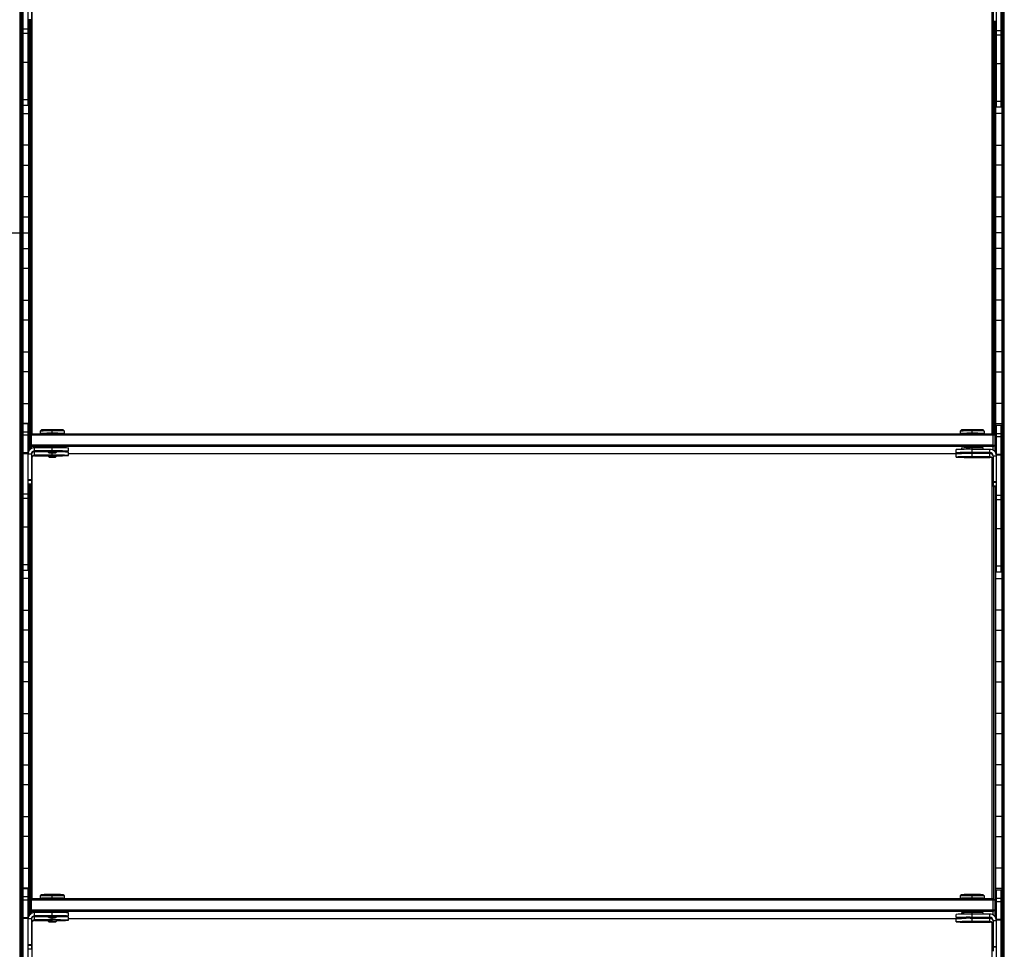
# Model space of a CAD drawing. Header units: millimetres. Extents: x -503 to 2118, y -1202 to 1202.
# Tile 7 of 9: x 1508 to 2118, y -444 to 132. Entities that reach past the tile are written whole.
import ezdxf

# ---------------------------------------------------------------- set-up
doc = ezdxf.new("R2010")
doc.units = ezdxf.units.MM

msp = doc.modelspace()

# ---------------------------------------------------------------- linework, layer by layer
at = {"color": 7, "linetype": 'Continuous', "lineweight": 25}
for p, q in [((1508.61, -1200), (1508.61, 1200)), ((1508.96, 1199.65), (1508.96, -1199.65)), ((1509.76, -1198.85), (1509.76, 1198.85)), ((1510.11, 1198.5), (1510.11, -1198.5)), ((2116.86, 1198.5), (2116.86, -1198.5)), ((2117.21, -1198.85), (2117.21, 1198.85)), ((2118.01, -1199.65), (2118.01, 1199.65)), ((2118.36, -1200), (2118.36, 1200)), ((1510.48, 78.75), (1510.48, 169.75)), ((1513.48, 78.75), (1513.48, 169.75)), ((2113.49, 77.75), (2113.49, 168.75)), ((2116.49, 77.75), (2116.49, 168.75)), ((1515.48, 150.78), (1515.48, 131.82)), ((1516.06, -124.54), (1516.06, 149.22)), ((2110.91, -124.54), (2110.91, 148.22)), ((2111.49, 149.78), (2111.49, 130.82)), ((1515.48, 131.82), (1513.48, 131.82)), ((1513.86, -135.53), (1513.86, 131.82)), ((1514.21, 131.82), (1514.21, -134.92)), ((1515.01, 131.82), (1515.01, -125.01)), ((1515.36, -124.66), (1515.36, 131.82)), ((2111.49, 131.17), (2113.49, 131.17)), ((2111.49, 130.82), (2113.49, 130.82)), ((2111.61, -124.66), (2111.61, 130.82)), ((2111.96, 130.82), (2111.96, -125.01)), ((2112.76, 130.82), (2112.76, -135.92)), ((2113.11, -136.53), (2113.11, 130.82)), ((1513.48, 126.08), (1510.48, 126.08)), ((1513.48, 123.41), (1510.48, 123.41)), ((2116.49, 125.08), (2113.49, 125.08)), ((2116.49, 122.41), (2113.49, 122.41)), ((1510.48, 118.2), (1510.11, 118.2)), ((1513.86, 118.2), (1513.48, 118.2)), ((2113.11, 118.2), (2113.49, 118.2)), ((2116.49, 118.2), (2116.86, 118.2)), ((1510.11, 105.8), (1510.48, 105.8)), ((1513.48, 105.56), (1510.48, 105.56)), ((1513.48, 105.8), (1513.86, 105.8)), ((2113.49, 105.8), (2113.11, 105.8)), ((2116.49, 104.56), (2113.49, 104.56)), ((2116.86, 105.8), (2116.49, 105.8)), ((1510.48, 86.2), (1510.11, 86.2)), ((1513.86, 86.2), (1513.48, 86.2)), ((2113.11, 86.2), (2113.49, 86.2)), ((2116.49, 86.2), (2116.86, 86.2)), ((1513.48, 82.32), (1510.48, 82.32)), ((2116.49, 81.32), (2113.49, 81.32)), ((1510.11, 73.8), (1513.86, 73.8)), ((1513.48, 78.75), (1510.48, 78.75)), ((2116.86, 73.8), (2113.11, 73.8)), ((2116.49, 77.75), (2113.49, 77.75)), ((1513.86, 54.2), (1510.11, 54.2)), ((2113.11, 54.2), (2116.86, 54.2)), ((1510.11, 41.8), (1513.86, 41.8)), ((2116.86, 41.8), (2113.11, 41.8)), ((1513.86, 22.2), (1510.11, 22.2)), ((2113.11, 22.2), (2116.86, 22.2)), ((1510.11, 9.8), (1513.86, 9.8)), ((2116.86, 9.8), (2113.11, 9.8)), ((1501.16, 0), (1516.06, 0)), ((2118.36, 0), (2110.91, 0)), ((1510.11, -9.8), (1513.86, -9.8)), ((2116.86, -9.8), (2113.11, -9.8)), ((1513.86, -22.2), (1510.11, -22.2)), ((2113.11, -22.2), (2116.86, -22.2)), ((1510.11, -41.8), (1513.86, -41.8)), ((2116.86, -41.8), (2113.11, -41.8)), ((1513.86, -54.2), (1510.11, -54.2)), ((2113.11, -54.2), (2116.86, -54.2)), ((1510.11, -73.8), (1513.86, -73.8)), ((2116.86, -73.8), (2113.11, -73.8)), ((1513.86, -86.2), (1510.11, -86.2)), ((2113.11, -86.2), (2116.86, -86.2)), ((1510.11, -105.8), (1513.86, -105.8)), ((2116.86, -105.8), (2113.11, -105.8)), ((1513.86, -118.2), (1510.11, -118.2)), ((1510.48, -209.25), (1510.48, -118.25)), ((1510.48, -118.25), (1513.48, -118.25)), ((1513.48, -209.25), (1513.48, -118.25)), ((2113.11, -118.2), (2116.86, -118.2)), ((2113.49, -210.25), (2113.49, -119.25)), ((2113.49, -119.25), (2116.49, -119.25)), ((2116.49, -210.25), (2116.49, -119.25)), ((1513.48, -123.52), (1510.48, -123.52)), ((1513.48, -125.49), (1510.48, -125.49)), ((1514.48, -125.54), (1515.48, -124.54)), ((1514.48, -125.54), (1515.48, -125.52)), ((1514.48, -125.54), (1514.48, -134.57)), ((1515.48, -133.75), (1515.48, -124.54)), ((1515.48, -124.54), (2111.49, -124.54)), ((2111.49, -125.52), (1515.48, -125.52)), ((1520.98, -122.94), (1520.98, -124.39)), ((1521.74, -122.19), (1520.99, -122.94)), ((1521.73, -124.39), (1521.73, -124.54)), ((1528.48, -124.26), (1528.48, -122.08)), ((1528.48, -124.28), (1528.48, -124.54)), ((1535.98, -122.94), (1535.23, -122.19)), ((1535.23, -124.54), (1535.23, -124.39)), ((1535.98, -124.39), (1535.98, -122.94)), ((2091.74, -122.19), (2090.99, -122.94)), ((2090.99, -122.94), (2090.99, -124.39)), ((2091.74, -124.39), (2091.74, -124.54)), ((2098.49, -124.26), (2098.49, -122.08)), ((2098.49, -124.28), (2098.49, -124.54)), ((2105.98, -122.94), (2105.23, -122.19)), ((2105.24, -124.54), (2105.24, -124.39)), ((2105.99, -124.39), (2105.99, -122.94)), ((2111.49, -134.75), (2111.49, -124.54)), ((2112.49, -125.54), (2111.49, -124.54)), ((2112.49, -125.54), (2111.49, -125.52)), ((2112.49, -125.54), (2112.49, -135.57)), ((2116.49, -124.52), (2113.49, -124.52)), ((2116.49, -126.49), (2113.49, -126.49)), ((1515.48, -131.52), (1514.48, -131.54)), ((1515.48, -132.54), (1514.48, -131.54)), ((1515.48, -131.52), (2111.49, -131.52)), ((2111.49, -132.54), (1515.48, -132.54)), ((1517.48, -135.57), (1517.48, -133.22)), ((1528.48, -133.22), (1517.48, -133.22)), ((1528.48, -135.22), (1528.48, -133.22)), ((1538.48, -135.39), (1538.48, -133.39)), ((2091.74, -133.39), (2091.74, -134.26)), ((2098.49, -136.22), (2098.49, -133.27)), ((2109.49, -134.22), (2098.49, -134.22)), ((2105.24, -134.22), (2105.24, -133.39)), ((2109.49, -136.57), (2109.49, -134.22)), ((2111.49, -131.52), (2112.49, -131.54)), ((2111.49, -132.54), (2112.49, -131.54)), ((1510.11, -137.8), (1510.48, -137.8)), ((1513.48, -136.48), (1510.48, -136.48)), ((1513.48, -136.92), (1510.48, -136.92)), ((1515.48, -137.22), (1513.48, -137.22)), ((1515.48, -137.22), (1515.48, -156.18)), ((1516.06, -412.54), (1516.06, -138.78)), ((1528.48, -135.22), (1517.48, -135.22)), ((1517.48, -135.57), (1525.98, -135.57)), ((1517.48, -138.18), (1517.48, -135.84)), ((1525.98, -135.84), (1517.48, -135.84)), ((1528.48, -137.83), (1517.48, -137.83)), ((1517.48, -138.18), (1525.98, -138.18)), ((1525.98, -135.39), (1525.98, -135.89)), ((1525.98, -138.01), (1525.98, -138.51)), ((1525.99, -135.89), (1526.49, -136.39)), ((1525.99, -138.51), (1526.49, -139.01)), ((1528.48, -136.36), (1528.48, -135.35)), ((1528.48, -137.83), (1528.48, -136.43)), ((1528.48, -138.97), (1528.48, -137.97)), ((1530.48, -136.39), (1530.98, -135.89)), ((1530.48, -139.01), (1530.98, -138.51)), ((1530.98, -135.89), (1530.98, -135.39)), ((1530.98, -138.51), (1530.98, -138.01)), ((1538.48, -138.01), (1538.48, -136.01)), ((1538.48, -136.86), (2091.74, -136.86)), ((2088.49, -136.39), (2088.49, -134.39)), ((2088.49, -139.01), (2088.49, -137.01)), ((2091.74, -136.52), (2091.74, -136.88)), ((2096.47, -136.37), (2096.49, -136.39)), ((2096.47, -138.99), (2096.49, -139.01)), ((2109.49, -136.22), (2098.49, -136.22)), ((2098.49, -136.36), (2098.49, -136.35)), ((2098.49, -136.43), (2098.49, -136.43)), ((2098.49, -136.57), (2109.49, -136.57)), ((2098.49, -138.83), (2098.49, -136.57)), ((2109.49, -136.84), (2098.49, -136.84)), ((2109.49, -138.83), (2098.49, -138.83)), ((2098.49, -138.97), (2098.49, -138.97)), ((2098.49, -139.05), (2098.49, -139.04)), ((2098.49, -139.18), (2109.49, -139.18)), ((2100.48, -136.39), (2100.5, -136.37)), ((2100.48, -139.01), (2100.5, -138.99)), ((2105.24, -136.84), (2105.24, -136.57)), ((2109.49, -139.18), (2109.49, -136.84)), ((2109.97, -136.86), (2110.54, -136.86)), ((2110.91, -412.54), (2110.91, -139.78)), ((2111.49, -138.22), (2113.49, -138.22)), ((2111.49, -138.22), (2111.49, -157.18)), ((2113.49, -137.8), (2113.46, -137.8)), ((2116.49, -137.48), (2113.49, -137.48)), ((2116.49, -137.92), (2113.49, -137.92)), ((2116.86, -137.8), (2116.49, -137.8)), ((1510.48, -150.2), (1510.11, -150.2)), ((2116.49, -150.2), (2116.86, -150.2)), ((1515.48, -153.21), (1513.48, -153.21)), ((1515.48, -153.56), (1513.48, -153.56)), ((1515.48, -155.83), (1513.48, -155.83)), ((1515.48, -156.18), (1513.48, -156.18)), ((1513.86, -423.53), (1513.86, -156.18)), ((1514.21, -156.18), (1514.21, -422.92)), ((1515.01, -413.01), (1515.01, -156.18)), ((1515.36, -156.18), (1515.36, -412.66)), ((2111.49, -154.21), (2113.49, -154.21)), ((2111.49, -154.56), (2113.49, -154.56)), ((2111.49, -156.83), (2113.49, -156.83)), ((2111.49, -157.18), (2113.49, -157.18)), ((2111.61, -157.18), (2111.61, -412.66)), ((2111.96, -413.01), (2111.96, -157.18)), ((2112.76, -157.18), (2112.76, -423.92)), ((2113.11, -424.53), (2113.11, -157.18)), ((1513.48, -161.92), (1510.48, -161.92)), ((1513.48, -164.59), (1510.48, -164.59)), ((2116.49, -162.92), (2113.49, -162.92)), ((1510.11, -169.8), (1510.48, -169.8)), ((1513.48, -169.8), (1513.86, -169.8)), ((2113.49, -169.8), (2113.11, -169.8)), ((2116.49, -165.59), (2113.49, -165.59)), ((2116.86, -169.8), (2116.49, -169.8)), ((1510.48, -182.2), (1510.11, -182.2)), ((1513.48, -182.44), (1510.48, -182.44)), ((1513.86, -182.2), (1513.48, -182.2)), ((2113.11, -182.2), (2113.49, -182.2)), ((2116.49, -182.2), (2116.86, -182.2)), ((2116.49, -183.44), (2113.49, -183.44)), ((1510.11, -201.8), (1510.48, -201.8)), ((1513.48, -205.68), (1510.48, -205.68)), ((1513.48, -201.8), (1513.86, -201.8)), ((2113.49, -201.8), (2113.11, -201.8)), ((2116.49, -206.68), (2113.49, -206.68)), ((2116.86, -201.8), (2116.49, -201.8)), ((1513.48, -209.25), (1510.48, -209.25)), ((2116.49, -210.25), (2113.49, -210.25)), ((1513.86, -214.2), (1510.11, -214.2)), ((2113.11, -214.2), (2116.86, -214.2)), ((1510.11, -233.8), (1513.86, -233.8)), ((2116.86, -233.8), (2113.11, -233.8)), ((1513.86, -246.2), (1510.11, -246.2)), ((2113.11, -246.2), (2116.86, -246.2)), ((1510.11, -265.8), (1513.86, -265.8)), ((2116.86, -265.8), (2113.11, -265.8)), ((1513.86, -278.2), (1510.11, -278.2)), ((2113.11, -278.2), (2116.86, -278.2)), ((1510.11, -297.8), (1513.86, -297.8)), ((2116.86, -297.8), (2113.11, -297.8)), ((1513.86, -310.2), (1510.11, -310.2)), ((2113.11, -310.2), (2116.86, -310.2)), ((1510.11, -329.8), (1513.86, -329.8)), ((2116.86, -329.8), (2113.11, -329.8)), ((1513.86, -342.2), (1510.11, -342.2)), ((2113.11, -342.2), (2116.86, -342.2)), ((1510.11, -361.8), (1513.86, -361.8)), ((2116.86, -361.8), (2113.11, -361.8)), ((1513.86, -374.2), (1510.11, -374.2)), ((2113.11, -374.2), (2116.86, -374.2)), ((1510.11, -393.8), (1513.86, -393.8)), ((2116.86, -393.8), (2113.11, -393.8)), ((1513.86, -406.2), (1510.11, -406.2)), ((1510.48, -497.25), (1510.48, -406.25)), ((1510.48, -406.25), (1513.48, -406.25)), ((1513.48, -497.25), (1513.48, -406.25)), ((2113.11, -406.2), (2116.86, -406.2)), ((2113.49, -498.25), (2113.49, -407.25)), ((2113.49, -407.25), (2116.49, -407.25)), ((2116.49, -498.25), (2116.49, -407.25)), ((1513.48, -411.52), (1510.48, -411.52)), ((1513.48, -413.49), (1510.48, -413.49)), ((1514.48, -413.54), (1515.48, -412.54)), ((1514.48, -413.54), (1515.48, -413.52)), ((1514.48, -413.54), (1514.48, -422.57)), ((1515.48, -421.75), (1515.48, -412.54)), ((1515.48, -412.54), (2111.49, -412.54)), ((2111.49, -413.52), (1515.48, -413.52)), ((1520.98, -410.94), (1520.98, -412.39)), ((1521.74, -410.19), (1520.99, -410.94)), ((1521.73, -412.39), (1521.73, -412.54)), ((1528.48, -412.26), (1528.48, -410.08)), ((1528.48, -412.28), (1528.48, -412.54)), ((1535.98, -410.94), (1535.23, -410.19)), ((1535.23, -412.54), (1535.23, -412.39)), ((1535.98, -412.39), (1535.98, -410.94)), ((2091.74, -410.19), (2090.99, -410.94)), ((2090.99, -410.94), (2090.99, -412.39)), ((2091.74, -412.39), (2091.74, -412.54)), ((2098.49, -412.26), (2098.49, -410.08)), ((2098.49, -412.28), (2098.49, -412.54)), ((2105.98, -410.94), (2105.23, -410.19)), ((2105.24, -412.54), (2105.24, -412.39)), ((2105.99, -412.39), (2105.99, -410.94)), ((2111.49, -422.75), (2111.49, -412.54)), ((2112.49, -413.54), (2111.49, -412.54)), ((2112.49, -413.54), (2111.49, -413.52)), ((2112.49, -413.54), (2112.49, -423.57)), ((2116.49, -412.52), (2113.49, -412.52)), ((2116.49, -414.49), (2113.49, -414.49)), ((1515.48, -419.52), (1514.48, -419.54)), ((1515.48, -420.54), (1514.48, -419.54)), ((1515.48, -419.52), (2111.49, -419.52)), ((2111.49, -420.54), (1515.48, -420.54)), ((2111.49, -419.52), (2112.49, -419.54)), ((2111.49, -420.54), (2112.49, -419.54)), ((1510.11, -425.8), (1510.48, -425.8)), ((1513.48, -424.48), (1510.48, -424.48)), ((1513.48, -424.92), (1510.48, -424.92)), ((1515.48, -425.22), (1513.48, -425.22)), ((1515.48, -425.22), (1515.48, -444.18)), ((1516.06, -700.54), (1516.06, -426.78)), ((1517.48, -423.57), (1517.48, -421.22)), ((1528.48, -421.22), (1517.48, -421.22)), ((1528.48, -423.22), (1517.48, -423.22)), ((1517.48, -423.57), (1525.98, -423.57)), ((1517.48, -426.18), (1517.48, -423.84)), ((1525.98, -423.84), (1517.48, -423.84)), ((1528.48, -425.83), (1517.48, -425.83)), ((1517.48, -426.18), (1525.98, -426.18)), ((1525.98, -423.39), (1525.98, -423.89)), ((1525.98, -426.01), (1525.98, -426.51)), ((1525.99, -423.89), (1526.49, -424.39)), ((1525.99, -426.51), (1526.49, -427.01)), ((1528.48, -423.22), (1528.48, -421.22)), ((1528.48, -424.36), (1528.48, -423.35)), ((1528.48, -425.83), (1528.48, -424.43)), ((1528.48, -426.97), (1528.48, -425.97)), ((1530.48, -424.39), (1530.98, -423.89)), ((1530.48, -427.01), (1530.98, -426.51)), ((1530.98, -423.89), (1530.98, -423.39)), ((1530.98, -426.51), (1530.98, -426.01)), ((1538.48, -423.39), (1538.48, -421.39)), ((1538.48, -426.01), (1538.48, -424.01)), ((1538.48, -424.86), (2091.74, -424.86)), ((2088.49, -424.39), (2088.49, -422.39)), ((2088.49, -427.01), (2088.49, -425.01)), ((2091.74, -421.39), (2091.74, -422.26)), ((2091.74, -424.52), (2091.74, -424.88)), ((2096.47, -424.37), (2096.49, -424.39)), ((2096.47, -426.99), (2096.49, -427.01)), ((2098.49, -424.22), (2098.49, -421.27)), ((2109.49, -422.22), (2098.49, -422.22)), ((2109.49, -424.22), (2098.49, -424.22)), ((2098.49, -424.36), (2098.49, -424.35)), ((2098.49, -424.43), (2098.49, -424.43)), ((2098.49, -426.83), (2098.49, -424.57)), ((2098.49, -424.57), (2109.49, -424.57)), ((2109.49, -424.84), (2098.49, -424.84)), ((2109.49, -426.83), (2098.49, -426.83)), ((2098.49, -426.97), (2098.49, -426.97)), ((2098.49, -427.05), (2098.49, -427.04)), ((2100.48, -424.39), (2100.5, -424.37)), ((2100.48, -427.01), (2100.5, -426.99)), ((2105.24, -422.22), (2105.24, -421.39)), ((2105.24, -424.84), (2105.24, -424.57)), ((2109.49, -424.57), (2109.49, -422.22)), ((2109.49, -427.18), (2109.49, -424.84)), ((2109.97, -424.86), (2110.54, -424.86)), ((2111.49, -426.22), (2111.49, -445.18)), ((2111.49, -426.22), (2113.49, -426.22)), ((2113.49, -425.8), (2113.46, -425.8)), ((2116.49, -425.48), (2113.49, -425.48)), ((2116.49, -425.92), (2113.49, -425.92)), ((2116.86, -425.8), (2116.49, -425.8)), ((2098.49, -427.18), (2109.49, -427.18)), ((2110.91, -700.54), (2110.91, -427.78)), ((1510.48, -438.2), (1510.11, -438.2)), ((2116.49, -438.2), (2116.86, -438.2)), ((1515.48, -441.21), (1513.48, -441.21)), ((1515.48, -441.56), (1513.48, -441.56)), ((1515.48, -443.83), (1513.48, -443.83)), ((2111.49, -442.21), (2113.49, -442.21)), ((2111.49, -442.56), (2113.49, -442.56))]:
    msp.add_line(p, q, dxfattribs=at)
at = {"color": 7, "linetype": 'Continuous', "lineweight": 25, "flags": 128}
for points in [[(1521.73, -124.45), (1521.73, -124.45), (1521.17, -124.42), (1520.98, -124.39), (1521.17, -124.36), (1521.73, -124.34), (1522.62, -124.31), (1523.81, -124.29), (1525.23, -124.28), (1526.82, -124.27), (1528.48, -124.26)], [(1528.48, -124.26), (1530.15, -124.27), (1531.74, -124.28), (1533.16, -124.29), (1534.35, -124.31), (1535.24, -124.34), (1535.8, -124.36), (1535.98, -124.39), (1535.8, -124.42), (1535.24, -124.45), (1535.23, -124.45)], [(2091.74, -124.45), (2091.73, -124.45), (2091.17, -124.42), (2090.99, -124.39), (2091.17, -124.36), (2091.73, -124.34), (2092.62, -124.31), (2093.81, -124.29), (2095.23, -124.28), (2096.82, -124.27), (2098.49, -124.26)], [(2098.49, -124.26), (2100.15, -124.27), (2101.74, -124.28), (2103.16, -124.29), (2104.35, -124.31), (2105.24, -124.34), (2105.8, -124.36), (2105.99, -124.39), (2105.8, -124.42), (2105.24, -124.45), (2105.24, -124.45)], [(1517.48, -135.84), (1516.7, -135.91), (1516.17, -136.06)], [(1528.48, -136.36), (1527.72, -136.36), (1527.07, -136.37), (1526.64, -136.38), (1526.48, -136.39), (1526.64, -136.4), (1527.07, -136.42), (1527.72, -136.42), (1528.48, -136.43)], [(1528.48, -138.97), (1527.72, -138.98), (1527.07, -138.98), (1526.64, -139), (1526.48, -139.01), (1526.64, -139.02), (1527.07, -139.03), (1527.72, -139.04), (1528.48, -139.04)], [(1528.48, -136.43), (1529.25, -136.42), (1529.9, -136.42), (1530.33, -136.4), (1530.48, -136.39), (1530.33, -136.38), (1529.9, -136.37), (1529.25, -136.36), (1528.48, -136.36)], [(1528.48, -139.04), (1529.25, -139.04), (1529.9, -139.03), (1530.33, -139.02), (1530.48, -139.01), (1530.33, -139), (1529.9, -138.98), (1529.25, -138.98), (1528.48, -138.97)], [(2098.49, -136.43), (2097.62, -136.43), (2096.89, -136.42), (2096.41, -136.41), (2096.24, -136.39), (2096.41, -136.38), (2096.89, -136.36), (2097.62, -136.36), (2098.49, -136.35)], [(2098.49, -139.05), (2097.62, -139.05), (2096.89, -139.04), (2096.41, -139.02), (2096.24, -139.01), (2096.41, -138.99), (2096.89, -138.98), (2097.62, -138.97), (2098.49, -138.97)], [(2098.49, -136.36), (2097.72, -136.36), (2097.07, -136.37), (2096.64, -136.38), (2096.49, -136.39), (2096.64, -136.4), (2097.07, -136.42), (2097.72, -136.42), (2098.49, -136.43)], [(2098.49, -138.97), (2097.72, -138.98), (2097.07, -138.98), (2096.64, -139), (2096.49, -139.01), (2096.64, -139.02), (2097.07, -139.03), (2097.72, -139.04), (2098.49, -139.04)], [(2098.49, -136.35), (2099.35, -136.36), (2100.08, -136.36), (2100.56, -136.38), (2100.74, -136.39), (2100.56, -136.41), (2100.08, -136.42), (2099.35, -136.43), (2098.49, -136.43)], [(2098.49, -136.43), (2099.25, -136.42), (2099.9, -136.42), (2100.33, -136.4), (2100.49, -136.39), (2100.33, -136.38), (2099.9, -136.37), (2099.25, -136.36), (2098.49, -136.36)], [(2098.49, -139.04), (2099.25, -139.04), (2099.9, -139.03), (2100.33, -139.02), (2100.49, -139.01), (2100.33, -139), (2099.9, -138.98), (2099.25, -138.98), (2098.49, -138.97)], [(2098.49, -138.97), (2099.35, -138.97), (2100.08, -138.98), (2100.56, -138.99), (2100.74, -139.01), (2100.56, -139.02), (2100.08, -139.04), (2099.35, -139.05), (2098.49, -139.05)], [(2110.8, -137.06), (2110.27, -136.91), (2109.49, -136.84)], [(1521.42, -412.44), (1521.17, -412.42), (1520.98, -412.39), (1521.17, -412.36), (1521.73, -412.34), (1522.62, -412.31), (1523.81, -412.29), (1525.23, -412.28), (1526.82, -412.27), (1528.48, -412.26)], [(1521.73, -412.45), (1521.73, -412.45), (1521.49, -412.44)], [(1528.48, -412.26), (1530.15, -412.27), (1531.74, -412.28), (1533.16, -412.29), (1534.35, -412.31), (1535.24, -412.34), (1535.8, -412.36), (1535.98, -412.39), (1535.8, -412.42), (1535.24, -412.45), (1535.23, -412.45)], [(2091.42, -412.44), (2091.17, -412.42), (2090.99, -412.39), (2091.17, -412.36), (2091.73, -412.34), (2092.62, -412.31), (2093.81, -412.29), (2095.23, -412.28), (2096.82, -412.27), (2098.49, -412.26)], [(2091.74, -412.45), (2091.73, -412.45), (2091.49, -412.44)], [(2098.49, -412.26), (2100.15, -412.27), (2101.74, -412.28), (2103.16, -412.29), (2104.35, -412.31), (2105.24, -412.34), (2105.8, -412.36), (2105.99, -412.39), (2105.8, -412.42), (2105.24, -412.45), (2105.24, -412.45)], [(1517.48, -423.84), (1516.7, -423.91), (1516.17, -424.06)], [(1528.48, -424.36), (1527.72, -424.36), (1527.07, -424.37), (1526.64, -424.38), (1526.48, -424.39), (1526.64, -424.4), (1527.07, -424.42), (1527.72, -424.42), (1528.48, -424.43)], [(1528.48, -426.97), (1527.72, -426.98), (1527.07, -426.98), (1526.64, -427), (1526.48, -427.01), (1526.64, -427.02), (1527.07, -427.03), (1527.72, -427.04), (1528.48, -427.04)], [(1528.48, -424.43), (1529.25, -424.42), (1529.9, -424.42), (1530.33, -424.4), (1530.48, -424.39), (1530.33, -424.38), (1529.9, -424.37), (1529.25, -424.36), (1528.48, -424.36)], [(1528.48, -426.47), (1529.44, -426.47), (1530.25, -426.48), (1530.79, -426.49), (1530.98, -426.51), (1530.98, -426.51)], [(1528.48, -427.04), (1529.25, -427.04), (1529.9, -427.03), (1530.33, -427.02), (1530.48, -427.01), (1530.33, -427), (1529.9, -426.98), (1529.25, -426.98), (1528.48, -426.97)], [(2098.49, -424.43), (2097.62, -424.43), (2096.89, -424.42), (2096.41, -424.41), (2096.24, -424.39), (2096.41, -424.38), (2096.89, -424.36), (2097.62, -424.36), (2098.49, -424.35)], [(2098.49, -427.05), (2097.62, -427.05), (2096.89, -427.04), (2096.41, -427.02), (2096.24, -427.01), (2096.41, -426.99), (2096.89, -426.98), (2097.62, -426.97), (2098.49, -426.97)], [(2098.49, -424.36), (2097.72, -424.36), (2097.07, -424.37), (2096.64, -424.38), (2096.49, -424.39), (2096.64, -424.4), (2097.07, -424.42), (2097.72, -424.42), (2098.49, -424.43)], [(2098.49, -426.97), (2097.72, -426.98), (2097.07, -426.98), (2096.64, -427), (2096.49, -427.01), (2096.64, -427.02), (2097.07, -427.03), (2097.72, -427.04), (2098.49, -427.04)], [(2098.49, -424.35), (2099.35, -424.36), (2100.08, -424.36), (2100.56, -424.38), (2100.74, -424.39), (2100.56, -424.41), (2100.08, -424.42), (2099.35, -424.43), (2098.49, -424.43)], [(2098.49, -424.43), (2099.25, -424.42), (2099.9, -424.42), (2100.33, -424.4), (2100.49, -424.39), (2100.33, -424.38), (2099.9, -424.37), (2099.25, -424.36), (2098.49, -424.36)], [(2098.49, -427.04), (2099.25, -427.04), (2099.9, -427.03), (2100.33, -427.02), (2100.49, -427.01), (2100.33, -427), (2099.9, -426.98), (2099.25, -426.98), (2098.49, -426.97)], [(2098.49, -426.97), (2099.35, -426.97), (2100.08, -426.98), (2100.56, -426.99), (2100.74, -427.01), (2100.56, -427.02), (2100.08, -427.04), (2099.35, -427.05), (2098.49, -427.05)], [(2110.8, -425.06), (2110.27, -424.91), (2109.49, -424.84)]]:
    msp.add_lwpolyline(points, dxfattribs=at)
at = {"color": 7, "linetype": 'Continuous', "lineweight": 25}
for centre, radius, start, end in [((1526.89, -246.23), 123.43, 89.25854, 92.74116), ((1526.93, -228.68), 104.41, 89.14727, 92.85242), ((1526.95, -229.34), 107.28, 89.1797, 92.78539), ((1530.55, -198.68), 76.63, 86.49325, 91.54166), ((1530.64, -214.46), 91.67, 86.65543, 91.34487), ((1530.57, -198.3), 74.05, 86.38746, 91.61285), ((2096.89, -246.23), 123.43, 89.25854, 92.74116), ((2096.93, -228.68), 104.41, 89.14727, 92.85242), ((2096.95, -229.34), 107.28, 89.1797, 92.78539), ((2100.55, -198.68), 76.63, 86.49325, 91.54166), ((2100.64, -214.46), 91.67, 86.65543, 91.34487), ((2100.57, -198.3), 74.05, 86.38746, 91.61285), ((1517.48, -137.22), 4, 89.99564, 179.99564), ((1530.98, -276.6), 143.4, 87.00167, 90.99863), ((2095.99, -277.6), 143.4, 89.00137, 92.99833), ((2096.93, -237.68), 104.41, 89.14727, 92.85242), ((2100.57, -207.29), 74.05, 86.38746, 91.61285), ((2109.49, -138.22), 4, 0.00436, 90.00436), ((1517.48, -137.22), 2, 89.99564, 179.99564), ((1517.48, -137.57), 2, 89.99564, 179.99564), ((1517.48, -139.83), 2, 89.99564, 179.99564), ((1517.48, -140.18), 2, 89.99564, 179.99564), ((1527.86, -171.69), 35.85, 89.00137, 92.99833), ((1527.86, -174.31), 35.85, 89.00137, 92.99833), ((1530.98, -278.59), 143.4, 87.00167, 90.99863), ((1529.11, -171.69), 35.85, 87.00167, 90.99863), ((1530.98, -281.21), 143.4, 87.00167, 90.99863), ((1529.11, -174.31), 35.85, 87.00167, 90.99863), ((1532.8, -221.87), 86.05, 86.21089, 91.20769), ((1532.08, -17.71), 117.85, 269.46681, 273.11461), ((1532.08, -20.33), 117.85, 269.46681, 273.11461), ((2095.99, -279.59), 143.4, 89.00137, 92.99833), ((2095.99, -282.21), 143.4, 89.00137, 92.99833), ((2095.99, 6.81), 143.4, 267.00167, 270.99863), ((2095.99, -280.21), 143.4, 89.00137, 92.99833), ((2095.99, 4.19), 143.4, 267.00167, 270.99863), ((2109.49, -138.22), 2, 0.00436, 90.00436), ((2109.49, -138.57), 2, 0.00436, 90.00436), ((2109.49, -140.83), 2, 0.00436, 90.00436), ((2109.49, -141.18), 2, 0.00436, 90.00436), ((1526.89, -534.23), 123.43, 89.25854, 92.74116), ((1526.93, -516.68), 104.41, 89.14727, 92.85242), ((1526.95, -517.34), 107.28, 89.1797, 92.78539), ((1530.55, -486.68), 76.63, 86.49325, 91.54166), ((1530.64, -502.46), 91.67, 86.65543, 91.34487), ((1530.57, -486.3), 74.05, 86.38746, 91.61285), ((2096.89, -534.23), 123.43, 89.25854, 92.74116), ((2096.93, -516.68), 104.41, 89.14727, 92.85242), ((2096.95, -517.34), 107.28, 89.1797, 92.78539), ((2100.55, -486.68), 76.63, 86.49325, 91.54166), ((2100.64, -502.46), 91.67, 86.65543, 91.34487), ((2100.57, -486.3), 74.05, 86.38746, 91.61285), ((1517.48, -425.22), 4, 89.99564, 179.99564), ((1517.48, -425.22), 2, 89.99564, 179.99564), ((1517.48, -425.57), 2, 89.99564, 179.99564), ((1517.48, -427.83), 2, 89.99564, 179.99564), ((1517.48, -428.18), 2, 89.99564, 179.99564), ((1527.86, -459.69), 35.85, 89.00137, 92.99833), ((1527.86, -462.31), 35.85, 89.00137, 92.99833), ((1530.98, -566.59), 143.4, 87.00167, 90.99863), ((1530.98, -569.21), 143.4, 87.00167, 90.99863), ((1530.98, -564.6), 143.4, 87.00167, 90.99863), ((1529.11, -459.69), 35.85, 87.00167, 90.99863), ((1532.8, -509.87), 86.05, 86.21089, 91.20769), ((1532.08, -305.71), 117.85, 269.46681, 273.11461), ((1532.08, -308.33), 117.85, 269.46681, 273.11461), ((2095.99, -567.59), 143.4, 89.00137, 92.99833), ((2095.99, -570.21), 143.4, 89.00137, 92.99833), ((2095.99, -565.6), 143.4, 89.00137, 92.99833), ((2095.99, -281.19), 143.4, 267.00167, 270.99863), ((2095.99, -568.21), 143.4, 89.00137, 92.99833), ((2095.99, -283.81), 143.4, 267.00167, 270.99863), ((2096.93, -525.68), 104.41, 89.14727, 92.85242), ((2100.57, -495.29), 74.05, 86.38746, 91.61285), ((2109.49, -426.22), 4, 0.00436, 90.00436), ((2109.49, -426.22), 2, 0.00436, 90.00436), ((2109.49, -426.57), 2, 0.00436, 90.00436), ((2109.49, -428.83), 2, 0.00436, 90.00436), ((2109.49, -429.18), 2, 0.00436, 90.00436)]:
    msp.add_arc(centre, radius, start, end, dxfattribs=at)

doc.saveas('drawing.dxf')
